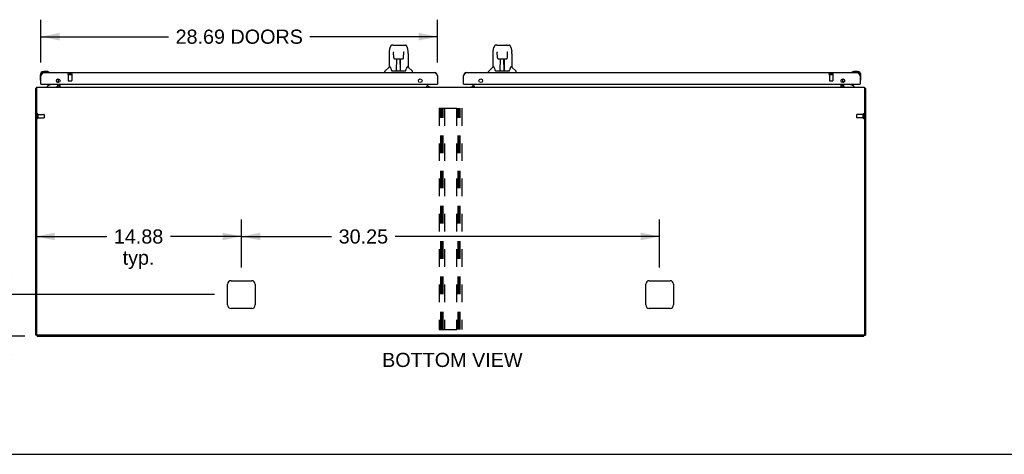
# Model space of a CAD drawing. Header units: inches. Extents: x 0 to 232, y 0 to 150.
# Tile 2 of 17: x 45 to 116, y 0 to 31. Entities that reach past the tile are written whole.
import ezdxf

# ---------------------------------------------------------------- set-up
doc = ezdxf.new("R2010")
doc.units = ezdxf.units.IN
doc.header["$LTSCALE"] = 12.75
doc.header["$MEASUREMENT"] = 0
doc.linetypes.add('HIDDEN', pattern=[0.2, 0.1, -0.1])
doc.layers.get('0').update_dxf_attribs({"linetype": 'CONTINUOUS'})
for name, color, linetype in [('02___PRT_ALL_AXES', 7, 'CONTINUOUS'), ('DEFAULT_2', 8, 'HIDDEN'), ('DIMENSIONS', 7, 'CONTINUOUS')]:
    doc.layers.add(name, color=color, linetype=linetype)
doc.styles.get("Standard").update_dxf_attribs({"font": 'arial.ttf'})
doc.dimstyles.new('DIMSTYLE_1', dxfattribs={"dimtxt": 1.022727, "dimasz": 1.363636, "dimexe": 0.09, "dimexo": 0.07, "dimgap": 0.0375, "dimtad": 0, "dimtih": 1, "dimtoh": 1, "dimzin": 4, "dimdsep": 46, "dimtxsty": 'Standard', "dimblk": '_FILLED', "dimblk1": '_FILLED', "dimblk2": '_FILLED', "dimcen": 0.09, "dimazin": 1, "dimtfac": 1, "dimtdec": 3, "dimtofl": 0, "dimtmove": 0, "dimatfit": 3, "dimldrblk": '_FILLED', "dimfxl": 1, "dimtolj": 1, "dimtzin": 4, "dimarcsym": 0})

# ---------------------------------------------------------------- blocks, each defined once
blk = doc.blocks.new('_FILLED')
at = {"color": 0, "linetype": 'ByBlock'}
blk.add_solid([(0, 0), (-1, 0.2), (-1, -0.2)], dxfattribs=at)
blk = doc.blocks.new('*D20')
at = {"layer": 'DIMENSIONS', "color": 2, "linetype": 'Continuous'}
for p, q in [((46.234, 28.316), (46.234, 31.418)), ((74.921, 28.316), (74.921, 31.418)), ((46.234, 30.19), (55.466, 30.19)), ((74.921, 30.19), (65.689, 30.19))]:
    blk.add_line(p, q, dxfattribs=at)
at = {"layer": 'DIMENSIONS', "color": 2, "linetype": 'Continuous', "xscale": 1.3636363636, "yscale": 1.3636363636, "zscale": 1.3636363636, "rotation": 180}
blk.add_blockref('_FILLED', (46.234, 30.19), dxfattribs=at)
at = {"layer": 'DIMENSIONS', "color": 2, "linetype": 'Continuous', "xscale": 1.3636363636, "yscale": 1.3636363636, "zscale": 1.3636363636}
blk.add_blockref('_FILLED', (74.921, 30.19), dxfattribs=at)
at = {"layer": 'DIMENSIONS', "color": 2, "linetype": 'Continuous', "insert": (60.578, 30.702), "char_height": 1.02273, "width": 9.20074, "attachment_point": 2, "line_spacing_factor": 0.9}
blk.add_mtext('28.69 DOORS', dxfattribs=at)
blk = doc.blocks.new('*D22')
at = {"layer": 'DIMENSIONS', "color": 2, "linetype": 'Continuous'}
for p, q in [((43.898, 11.55), (43.898, 14.277)), ((58.779, 11.55), (42.671, 11.55)), ((45.071, 8.55), (42.671, 8.55)), ((43.898, 8.55), (43.898, 5.481)), ((43.898, 5.481), (42.627, 5.481))]:
    blk.add_line(p, q, dxfattribs=at)
at = {"layer": 'DIMENSIONS', "color": 2, "linetype": 'Continuous', "xscale": 1.3636363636, "yscale": 1.3636363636, "zscale": 1.3636363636}
for p, rotation in [((43.898, 11.55), 270), ((43.898, 8.55), 90)]:
    blk.add_blockref('_FILLED', p, dxfattribs=dict(at, rotation=rotation))
at = {"layer": 'DIMENSIONS', "color": 2, "linetype": 'Continuous', "insert": (42.115, 5.992), "char_height": 1.0227, "width": 2.77923, "attachment_point": 3, "line_spacing_factor": 0.9}
blk.add_mtext('3.00\\Ptyp.', dxfattribs=at)
blk = doc.blocks.new('*D23')
at = {"layer": 'DIMENSIONS', "color": 2, "linetype": 'Continuous'}
for p, q in [((60.734, 13.504), (60.734, 16.975)), ((90.984, 13.504), (90.984, 16.975)), ((60.734, 15.748), (67.258, 15.748)), ((90.984, 15.748), (71.855, 15.748))]:
    blk.add_line(p, q, dxfattribs=at)
at = {"layer": 'DIMENSIONS', "color": 2, "linetype": 'Continuous', "xscale": 1.3636363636, "yscale": 1.3636363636, "zscale": 1.3636363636, "rotation": 180}
blk.add_blockref('_FILLED', (60.734, 15.748), dxfattribs=at)
at = {"layer": 'DIMENSIONS', "color": 2, "linetype": 'Continuous', "xscale": 1.3636363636, "yscale": 1.3636363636, "zscale": 1.3636363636}
blk.add_blockref('_FILLED', (90.984, 15.748), dxfattribs=at)
at = {"layer": 'DIMENSIONS', "color": 2, "linetype": 'Continuous', "insert": (69.557, 16.259), "char_height": 1.0227, "width": 3.57384, "attachment_point": 2, "line_spacing_factor": 0.9}
blk.add_mtext('30.25', dxfattribs=at)
blk = doc.blocks.new('*D24')
at = {"layer": 'DIMENSIONS', "color": 2, "linetype": 'Continuous'}
for p, q in [((60.734, 13.504), (60.734, 16.975)), ((45.859, 15.748), (50.998, 15.748)), ((60.734, 15.748), (55.595, 15.748))]:
    blk.add_line(p, q, dxfattribs=at)
at = {"layer": 'DIMENSIONS', "color": 2, "linetype": 'Continuous', "xscale": 1.3636363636, "yscale": 1.3636363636, "zscale": 1.3636363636, "rotation": 180}
blk.add_blockref('_FILLED', (45.859, 15.748), dxfattribs=at)
at = {"layer": 'DIMENSIONS', "color": 2, "linetype": 'Continuous', "xscale": 1.3636363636, "yscale": 1.3636363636, "zscale": 1.3636363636}
blk.add_blockref('_FILLED', (60.734, 15.748), dxfattribs=at)
at = {"layer": 'DIMENSIONS', "color": 2, "linetype": 'Continuous', "insert": (53.296, 16.259), "char_height": 1.0227, "width": 3.57384, "attachment_point": 2, "line_spacing_factor": 0.9}
blk.add_mtext('14.88\\Ptyp.', dxfattribs=at)

msp = doc.modelspace()

# ---------------------------------------------------------------- linework, layer by layer
at = {"color": 7, "linetype": 'Continuous'}
for p, q in [((71.435, 29.116), (71.5, 29.422)), ((71.705, 29.576), (71.624, 29.576)), ((71.706, 29.576), (72.512, 29.576)), ((71.711, 29.576), (71.709, 29.576)), ((71.816, 29.588), (72.402, 29.588)), ((72.513, 29.576), (72.594, 29.576)), ((72.718, 29.422), (72.783, 29.116)), ((78.935, 29.116), (79, 29.422)), ((79.205, 29.576), (79.124, 29.576)), ((79.206, 29.576), (80.012, 29.576)), ((79.211, 29.576), (79.209, 29.576)), ((79.316, 29.588), (79.902, 29.588)), ((80.013, 29.576), (80.094, 29.576)), ((80.218, 29.422), (80.283, 29.116)), ((71.42, 28.973), (71.42, 28.001)), ((71.743, 29.064), (71.723, 29.064)), ((71.742, 29.101), (71.742, 29.097)), ((71.742, 29.097), (71.742, 29.093)), ((71.742, 29.093), (71.742, 29.085)), ((71.742, 29.085), (71.742, 29.074)), ((71.749, 28.67), (71.742, 29.074)), ((71.83, 28.592), (71.95, 28.592)), ((71.96, 27.746), (71.975, 28.593)), ((71.967, 28.177), (71.967, 28.593)), ((71.973, 28.529), (71.967, 28.529)), ((71.986, 28.593), (72.232, 28.593)), ((72.235, 27.726), (72.22, 28.593)), ((72.221, 28.529), (72.251, 28.529)), ((72.224, 28.593), (72.224, 28.529)), ((72.251, 27.726), (72.251, 28.593)), ((72.268, 28.592), (72.388, 28.592)), ((72.469, 28.67), (72.476, 29.082)), ((72.495, 29.064), (72.475, 29.064)), ((72.476, 29.09), (72.476, 29.095)), ((72.476, 29.082), (72.476, 29.09)), ((72.798, 28.973), (72.798, 28.001)), ((78.92, 28.973), (78.92, 28.001)), ((79.243, 29.064), (79.223, 29.064)), ((79.242, 29.101), (79.242, 29.097)), ((79.242, 29.097), (79.242, 29.093)), ((79.242, 29.093), (79.242, 29.085)), ((79.242, 29.085), (79.242, 29.074)), ((79.249, 28.67), (79.242, 29.074)), ((79.33, 28.592), (79.45, 28.592)), ((79.46, 27.746), (79.475, 28.593)), ((79.467, 28.177), (79.467, 28.593)), ((79.473, 28.529), (79.467, 28.529)), ((79.486, 28.593), (79.732, 28.593)), ((79.735, 27.726), (79.72, 28.593)), ((79.721, 28.529), (79.751, 28.529)), ((79.724, 28.593), (79.724, 28.529)), ((79.751, 27.726), (79.751, 28.593)), ((79.768, 28.592), (79.888, 28.592)), ((79.969, 28.67), (79.976, 29.082)), ((79.995, 29.064), (79.975, 29.064)), ((79.976, 29.09), (79.976, 29.095)), ((79.976, 29.082), (79.976, 29.09)), ((80.298, 28.973), (80.298, 28.001)), ((71.414, 27.996), (71.117, 27.698)), ((71.493, 28.001), (71.42, 28.001)), ((71.961, 27.798), (71.96, 27.772)), ((71.971, 28.368), (71.967, 28.368)), ((71.97, 28.356), (71.967, 28.356)), ((72.251, 28.368), (72.224, 28.368)), ((72.251, 28.356), (72.224, 28.356)), ((72.228, 28.127), (72.251, 28.127)), ((72.251, 28.124), (72.228, 28.124)), ((72.234, 27.772), (72.234, 27.798)), ((72.798, 28.001), (72.725, 28.001)), ((72.804, 27.996), (73.101, 27.698)), ((78.914, 27.996), (78.617, 27.698)), ((78.993, 28.001), (78.92, 28.001)), ((79.461, 27.798), (79.46, 27.772)), ((79.471, 28.368), (79.467, 28.368)), ((79.47, 28.356), (79.467, 28.356)), ((79.751, 28.368), (79.724, 28.368)), ((79.751, 28.356), (79.724, 28.356)), ((79.728, 28.127), (79.751, 28.127)), ((79.751, 28.124), (79.728, 28.124)), ((79.734, 27.772), (79.734, 27.798)), ((80.298, 28.001), (80.225, 28.001)), ((80.304, 27.996), (80.601, 27.698)), ((46.174, 27.405), (46.174, 27.148)), ((46.174, 27.148), (46.177, 27.11)), ((46.693, 27.668), (46.437, 27.668)), ((46.48, 27.608), (46.437, 27.608)), ((46.731, 27.665), (46.693, 27.668)), ((46.829, 27.621), (46.822, 27.623)), ((71.105, 27.608), (71.105, 27.67)), ((71.588, 27.749), (71.593, 27.742)), ((71.623, 27.726), (72.595, 27.726)), ((71.967, 27.726), (71.967, 27.73)), ((73.113, 27.608), (73.113, 27.67)), ((78.605, 27.608), (78.605, 27.67)), ((79.088, 27.749), (79.093, 27.742)), ((79.123, 27.726), (80.095, 27.726)), ((79.467, 27.726), (79.467, 27.73)), ((80.613, 27.608), (80.613, 27.67)), ((104.896, 27.623), (104.889, 27.621)), ((104.987, 27.665), (105.025, 27.668)), ((105.281, 27.668), (105.025, 27.668)), ((105.484, 27.361), (105.484, 27.405)), ((105.544, 27.148), (105.544, 27.405)), ((45.911, 26.446), (45.859, 26.446)), ((46.219, 27.02), (46.221, 27.013)), ((46.254, 26.754), (46.234, 26.754)), ((46.914, 26.727), (46.676, 26.589)), ((46.676, 26.55), (46.676, 26.589)), ((47.353, 26.981), (47.434, 26.9)), ((47.463, 26.754), (47.463, 26.707)), ((74.145, 26.585), (74.213, 26.585)), ((74.213, 26.63), (74.213, 26.585)), ((74.284, 26.561), (74.214, 26.631)), ((74.901, 26.754), (74.921, 26.754)), ((76.816, 26.754), (76.796, 26.754)), ((77.505, 26.632), (77.434, 26.561)), ((77.505, 26.63), (77.505, 26.585)), ((77.505, 26.585), (77.573, 26.585)), ((104.255, 26.754), (104.255, 26.707)), ((104.365, 26.981), (104.284, 26.9)), ((105.042, 26.589), (104.804, 26.727)), ((105.042, 26.55), (105.042, 26.589)), ((105.464, 26.754), (105.484, 26.754)), ((105.497, 27.013), (105.499, 27.02)), ((105.807, 26.446), (105.859, 26.446)), ((45.963, 8.602), (45.859, 8.602)), ((45.963, 8.55), (45.963, 8.603)), ((45.963, 8.55), (105.755, 8.55)), ((105.755, 8.55), (105.755, 8.603)), ((105.755, 8.602), (105.859, 8.602)), ((0, 0), (231.818, 0))]:
    msp.add_line(p, q, dxfattribs=at)
at = {"color": 3, "linetype": 'Continuous'}
for p, q in [((46.234, 26.754), (46.234, 27.361)), ((46.48, 27.608), (74.675, 27.608)), ((47.505, 26.872), (47.505, 27.135)), ((74.921, 27.361), (74.921, 26.754)), ((76.796, 26.754), (76.796, 27.361)), ((77.043, 27.608), (105.237, 27.608)), ((104.213, 27.135), (104.213, 26.872)), ((105.484, 27.361), (105.484, 26.754)), ((45.859, 8.602), (45.859, 26.446)), ((45.911, 26.55), (45.911, 8.664)), ((45.911, 26.55), (105.807, 26.55)), ((46.254, 26.754), (74.901, 26.754)), ((47.505, 26.692), (47.505, 26.754)), ((47.609, 27.049), (47.609, 26.958)), ((47.609, 26.754), (47.609, 26.55)), ((74.145, 26.58), (74.145, 26.63)), ((74.145, 26.63), (74.213, 26.63)), ((74.213, 26.58), (74.145, 26.58)), ((74.213, 26.63), (74.213, 26.754)), ((74.213, 26.58), (74.213, 26.55)), ((74.213, 26.561), (74.384, 26.561)), ((76.816, 26.754), (105.464, 26.754)), ((77.333, 26.561), (77.505, 26.561)), ((77.505, 26.63), (77.505, 26.754)), ((77.505, 26.63), (77.573, 26.63)), ((77.505, 26.58), (77.505, 26.55)), ((77.573, 26.58), (77.505, 26.58)), ((77.573, 26.63), (77.573, 26.58)), ((104.109, 26.958), (104.109, 27.049)), ((104.109, 26.55), (104.109, 26.754)), ((104.213, 26.754), (104.213, 26.692)), ((105.807, 26.55), (105.807, 8.664)), ((105.859, 26.446), (105.859, 8.602)), ((59.734, 10.8), (59.734, 12.3)), ((59.984, 12.55), (61.484, 12.55)), ((61.734, 12.3), (61.734, 10.8)), ((89.984, 10.8), (89.984, 12.3)), ((90.234, 12.55), (91.734, 12.55)), ((91.984, 12.3), (91.984, 10.8)), ((61.484, 10.55), (59.984, 10.55)), ((91.734, 10.55), (90.234, 10.55)), ((105.744, 8.602), (45.973, 8.602))]:
    msp.add_line(p, q, dxfattribs=at)
at = {"color": 7, "linetype": 'Continuous'}
for points in [[(71.624, 29.576), (71.62, 29.576), (71.605, 29.574), (71.59, 29.57), (71.576, 29.563), (71.564, 29.554), (71.553, 29.544), (71.543, 29.533), (71.535, 29.521), (71.528, 29.507), (71.521, 29.493), (71.515, 29.476), (71.509, 29.458), (71.504, 29.437), (71.5, 29.422)], [(72.694, 29.499), (72.688, 29.511), (72.681, 29.523), (72.674, 29.533), (72.666, 29.543), (72.656, 29.552), (72.646, 29.56), (72.634, 29.567), (72.622, 29.572), (72.608, 29.575), (72.594, 29.576)], [(72.718, 29.422), (72.715, 29.434), (72.71, 29.453), (72.705, 29.47), (72.7, 29.485), (72.694, 29.499)], [(79.124, 29.576), (79.12, 29.576), (79.105, 29.574), (79.09, 29.57), (79.076, 29.563), (79.064, 29.554), (79.053, 29.544), (79.043, 29.533), (79.035, 29.521), (79.028, 29.507), (79.021, 29.493), (79.015, 29.476), (79.009, 29.458), (79.004, 29.437), (79, 29.422)], [(80.194, 29.499), (80.188, 29.511), (80.181, 29.523), (80.174, 29.533), (80.166, 29.543), (80.156, 29.552), (80.146, 29.56), (80.134, 29.567), (80.122, 29.572), (80.108, 29.575), (80.094, 29.576)], [(80.218, 29.422), (80.215, 29.434), (80.21, 29.453), (80.205, 29.47), (80.2, 29.485), (80.194, 29.499)], [(71.435, 29.116), (71.429, 29.084), (71.424, 29.042), (71.421, 29), (71.42, 28.973)], [(71.741, 29.105), (71.741, 29.105), (71.741, 29.105), (71.741, 29.105), (71.741, 29.104), (71.742, 29.103), (71.742, 29.102), (71.742, 29.101)], [(71.749, 28.67), (71.751, 28.658), (71.754, 28.645), (71.759, 28.633), (71.767, 28.622), (71.776, 28.612), (71.786, 28.605), (71.797, 28.599), (71.809, 28.594), (71.821, 28.592), (71.829, 28.592)], [(71.95, 28.592), (71.953, 28.592), (71.962, 28.592), (71.971, 28.593), (71.98, 28.593), (71.986, 28.593)], [(72.232, 28.593), (72.24, 28.593), (72.249, 28.593), (72.257, 28.592), (72.266, 28.592), (72.268, 28.592)], [(72.389, 28.592), (72.398, 28.592), (72.41, 28.595), (72.422, 28.599), (72.433, 28.605), (72.443, 28.613), (72.452, 28.623), (72.459, 28.634), (72.465, 28.646), (72.468, 28.659), (72.469, 28.67)], [(72.476, 29.095), (72.476, 29.099), (72.476, 29.101), (72.476, 29.102), (72.476, 29.103), (72.476, 29.104), (72.477, 29.105), (72.477, 29.105)], [(72.798, 28.973), (72.797, 29.001), (72.794, 29.043), (72.789, 29.085), (72.783, 29.116)], [(78.935, 29.116), (78.929, 29.084), (78.924, 29.042), (78.921, 29), (78.92, 28.973)], [(79.241, 29.105), (79.241, 29.105), (79.241, 29.105), (79.241, 29.105), (79.241, 29.104), (79.242, 29.103), (79.242, 29.102), (79.242, 29.101)], [(79.249, 28.67), (79.251, 28.658), (79.254, 28.645), (79.259, 28.633), (79.267, 28.622), (79.276, 28.612), (79.286, 28.605), (79.297, 28.599), (79.309, 28.594), (79.321, 28.592), (79.329, 28.592)], [(79.45, 28.592), (79.453, 28.592), (79.462, 28.592), (79.471, 28.593), (79.48, 28.593), (79.486, 28.593)], [(79.732, 28.593), (79.74, 28.593), (79.749, 28.593), (79.757, 28.592), (79.766, 28.592), (79.768, 28.592)], [(79.889, 28.592), (79.898, 28.592), (79.91, 28.595), (79.922, 28.599), (79.933, 28.605), (79.943, 28.613), (79.952, 28.623), (79.959, 28.634), (79.965, 28.646), (79.968, 28.659), (79.969, 28.67)], [(79.976, 29.095), (79.976, 29.099), (79.976, 29.101), (79.976, 29.102), (79.976, 29.103), (79.976, 29.104), (79.977, 29.105), (79.977, 29.105)], [(80.298, 28.973), (80.297, 29.001), (80.294, 29.043), (80.289, 29.085), (80.283, 29.116)], [(71.49, 28.001), (71.495, 27.992), (71.509, 27.964), (71.524, 27.928), (71.539, 27.886), (71.556, 27.837), (71.57, 27.789)], [(71.57, 27.789), (71.573, 27.782), (71.578, 27.769), (71.583, 27.758), (71.588, 27.749)], [(72.63, 27.749), (72.635, 27.758), (72.64, 27.768), (72.645, 27.781), (72.648, 27.789)], [(72.648, 27.789), (72.662, 27.835), (72.678, 27.884), (72.693, 27.926), (72.708, 27.963), (72.722, 27.991), (72.728, 28.001)], [(78.99, 28.001), (78.995, 27.992), (79.009, 27.964), (79.024, 27.928), (79.039, 27.886), (79.056, 27.837), (79.07, 27.789)], [(79.07, 27.789), (79.073, 27.782), (79.078, 27.769), (79.083, 27.758), (79.088, 27.749)], [(80.13, 27.749), (80.135, 27.758), (80.14, 27.768), (80.145, 27.781), (80.148, 27.789)], [(80.148, 27.789), (80.162, 27.835), (80.178, 27.884), (80.193, 27.926), (80.208, 27.963), (80.222, 27.991), (80.228, 28.001)], [(71.593, 27.742), (71.599, 27.736), (71.606, 27.731), (71.613, 27.727), (71.621, 27.726), (71.623, 27.726)], [(72.595, 27.726), (72.596, 27.726), (72.604, 27.727), (72.612, 27.73), (72.619, 27.735)], [(72.619, 27.735), (72.624, 27.741), (72.63, 27.749)], [(79.093, 27.742), (79.099, 27.736), (79.106, 27.731), (79.113, 27.727), (79.121, 27.726), (79.123, 27.726)], [(80.095, 27.726), (80.096, 27.726), (80.104, 27.727), (80.112, 27.73), (80.119, 27.735)], [(80.119, 27.735), (80.124, 27.741), (80.13, 27.749)]]:
    msp.add_lwpolyline(points, dxfattribs=at)
at = {"color": 3, "linetype": 'Continuous'}
for points in [[(46.234, 27.361), (46.244, 27.377), (46.255, 27.393), (46.265, 27.409), (46.275, 27.425), (46.285, 27.44), (46.296, 27.456), (46.306, 27.47), (46.316, 27.485), (46.326, 27.498), (46.337, 27.511), (46.347, 27.524), (46.357, 27.536), (46.367, 27.547), (46.378, 27.557), (46.388, 27.566), (46.398, 27.575), (46.409, 27.582), (46.419, 27.589), (46.429, 27.595), (46.439, 27.599), (46.45, 27.603), (46.46, 27.606), (46.47, 27.607), (46.48, 27.608)], [(74.675, 27.608), (74.685, 27.607), (74.696, 27.606), (74.706, 27.603), (74.716, 27.599), (74.726, 27.595), (74.737, 27.589), (74.747, 27.582), (74.757, 27.575), (74.767, 27.566), (74.778, 27.557), (74.788, 27.547), (74.798, 27.536), (74.808, 27.524), (74.819, 27.511), (74.829, 27.498), (74.839, 27.485), (74.85, 27.47), (74.86, 27.456), (74.87, 27.44), (74.88, 27.425), (74.891, 27.409), (74.901, 27.393), (74.911, 27.377), (74.921, 27.361)], [(76.796, 27.361), (76.807, 27.377), (76.817, 27.393), (76.827, 27.409), (76.838, 27.425), (76.848, 27.44), (76.858, 27.456), (76.868, 27.47), (76.879, 27.485), (76.889, 27.498), (76.899, 27.511), (76.909, 27.524), (76.92, 27.536), (76.93, 27.547), (76.94, 27.557), (76.951, 27.566), (76.961, 27.575), (76.971, 27.582), (76.981, 27.589), (76.992, 27.595), (77.002, 27.599), (77.012, 27.603), (77.022, 27.606), (77.033, 27.607), (77.043, 27.608)], [(105.237, 27.608), (105.248, 27.607), (105.258, 27.606), (105.268, 27.603), (105.279, 27.599), (105.289, 27.595), (105.299, 27.589), (105.309, 27.582), (105.32, 27.575), (105.33, 27.566), (105.34, 27.557), (105.35, 27.547), (105.361, 27.536), (105.371, 27.524), (105.381, 27.511), (105.392, 27.498), (105.402, 27.485), (105.412, 27.47), (105.422, 27.456), (105.433, 27.44), (105.443, 27.425), (105.453, 27.409), (105.463, 27.393), (105.474, 27.377), (105.484, 27.361)], [(45.894, 26.462), (45.887, 26.46), (45.883, 26.459), (45.88, 26.458), (45.877, 26.458), (45.874, 26.457), (45.871, 26.456), (45.868, 26.455), (45.866, 26.454), (45.864, 26.453), (45.862, 26.452), (45.861, 26.451), (45.86, 26.45), (45.86, 26.449), (45.859, 26.447), (45.859, 26.446)], [(45.911, 26.466), (45.911, 26.466), (45.907, 26.464), (45.903, 26.463), (45.899, 26.462), (45.894, 26.462)], [(105.807, 26.466), (105.807, 26.466), (105.811, 26.464), (105.815, 26.463), (105.819, 26.462), (105.823, 26.462), (105.831, 26.46)], [(105.831, 26.46), (105.835, 26.459), (105.838, 26.458), (105.841, 26.458), (105.844, 26.457), (105.847, 26.456), (105.85, 26.455), (105.852, 26.454), (105.854, 26.453), (105.855, 26.452), (105.857, 26.451), (105.858, 26.45), (105.858, 26.449), (105.859, 26.447), (105.859, 26.446)]]:
    msp.add_lwpolyline(points, dxfattribs=at)
for centre in [(47.484, 27.004), (73.671, 27.004), (78.046, 27.004), (104.234, 27.004)]:
    msp.add_circle(centre, 0.133, dxfattribs=at)
at = {"color": 7, "linetype": 'Continuous'}
for centre, radius, start, end in [((71.816, 29.568), 0.0197, 90, 156.39296), ((72.402, 29.568), 0.0197, 23.60704, 90), ((79.316, 29.568), 0.0197, 90, 156.39296), ((79.902, 29.568), 0.0197, 23.60704, 90), ((71.428, 27.982), 0.0197, 90, 135), ((72.79, 27.982), 0.0197, 45, 90), ((78.928, 27.982), 0.0197, 90, 135), ((80.29, 27.982), 0.0197, 45, 90), ((46.437, 27.405), 0.263, 90, 180), ((46.424, 27.148), 0.25, 180, 210.88989), ((46.437, 27.405), 0.203, 90, 180), ((46.693, 27.418), 0.25, 59.11011, 90), ((46.814, 27.623), 0.015, 270, 353.62041), ((46.814, 27.619), 0.015, 6.37959, 59.11011), ((71.144, 27.67), 0.0394, 135, 180), ((71.979, 27.746), 0.0197, 179, 270), ((71.979, 27.746), 0.0197, 260.73897, 269.92316), ((72.215, 27.746), 0.0197, 270, 1), ((72.215, 27.746), 0.0197, 270.07713, 272.64688), ((73.074, 27.67), 0.0394, 0, 45), ((78.644, 27.67), 0.0394, 135, 180), ((79.479, 27.746), 0.0197, 179, 270), ((79.479, 27.746), 0.0197, 260.73897, 269.92316), ((79.715, 27.746), 0.0197, 270, 1), ((79.715, 27.746), 0.0197, 270.07713, 272.64688), ((80.574, 27.67), 0.0394, 0, 45), ((104.904, 27.619), 0.015, 120.88989, 173.62041), ((104.904, 27.623), 0.015, 186.37959, 270), ((105.025, 27.418), 0.25, 90, 120.88989), ((105.281, 27.405), 0.263, 0, 90), ((105.281, 27.405), 0.203, 0, 90), ((105.294, 27.148), 0.25, 329.11011, 360), ((46.222, 27.028), 0.015, 210.88989, 263.62041), ((46.219, 27.028), 0.015, 276.37959, 360), ((46.864, 26.813), 0.1, 300.09201, 323.45319), ((47.306, 26.707), 0.157, 270, 360), ((47.363, 26.829), 0.1, 27.02681, 45), ((47.362, 26.692), 0.246, 324.6688, 360), ((104.355, 26.692), 0.246, 180, 215.3312), ((104.412, 26.707), 0.157, 180, 270), ((104.355, 26.829), 0.1, 135, 152.97319), ((104.854, 26.813), 0.1, 216.54681, 239.90799), ((105.499, 27.028), 0.015, 180, 263.62041), ((105.496, 27.028), 0.015, 276.37959, 329.11011)]:
    msp.add_arc(centre, radius, start, end, dxfattribs=at)
at = {"color": 3, "linetype": 'Continuous'}
for centre, radius, start, end in [((46.48, 27.361), 0.246, 90, 180), ((74.675, 27.361), 0.246, 0, 90), ((77.043, 27.361), 0.246, 90, 180), ((105.237, 27.361), 0.246, 0, 90), ((46.254, 26.774), 0.02, 180, 270), ((47.362, 26.692), 0.142, 270, 360), ((74.263, 26.6), 0.05, 185.29412, 231.27912), ((74.901, 26.774), 0.02, 270, 360), ((76.816, 26.774), 0.02, 180, 270), ((77.455, 26.6), 0.05, 308.72088, 354.70588), ((104.355, 26.692), 0.142, 180, 270), ((105.464, 26.774), 0.02, 270, 360), ((59.984, 12.3), 0.25, 90, 180), ((61.484, 12.3), 0.25, 0, 90), ((90.234, 12.3), 0.25, 90, 180), ((91.734, 12.3), 0.25, 0, 90), ((59.984, 10.8), 0.25, 180, 270), ((61.484, 10.8), 0.25, 270, 360), ((90.234, 10.8), 0.25, 180, 270), ((91.734, 10.8), 0.25, 270, 360), ((45.973, 8.664), 0.0625, 180, 270), ((105.744, 8.664), 0.0625, 270, 360)]:
    msp.add_arc(centre, radius, start, end, dxfattribs=at)
at = {"color": 7, "linetype": 'Continuous'}
for centre, start_param, end_param in [((71.959, 27.765), -2.940151, -2.835726), ((72.235, 27.765), -3.446747, -3.141593), ((79.459, 27.765), -2.940151, -2.835726), ((79.735, 27.765), -3.446747, -3.141593)]:
    msp.add_ellipse(centre, major_axis=(0, 0.0394), ratio=1, start_param=start_param, end_param=end_param, dxfattribs=at)
at = {"layer": '02___PRT_ALL_AXES', "color": 8, "linetype": 'HIDDEN'}
for p, q in [((48.214, 27.461), (48.214, 27.014)), ((48.214, 27.461), (48.462, 27.461)), ((48.462, 27.461), (48.462, 27.014)), ((103.256, 27.461), (103.504, 27.461)), ((103.256, 27.461), (103.256, 27.014)), ((103.504, 27.461), (103.504, 27.014)), ((46.006, 24.57), (46.006, 24.322)), ((46.006, 24.57), (46.453, 24.57)), ((46.006, 24.322), (46.453, 24.322)), ((105.701, 24.57), (105.254, 24.57)), ((105.701, 24.322), (105.254, 24.322)), ((105.701, 24.322), (105.701, 24.57))]:
    msp.add_line(p, q, dxfattribs=at)
at = {"layer": '02___PRT_ALL_AXES', "color": 3, "linetype": 'Continuous'}
for p, q in [((74.384, 26.561), (74.384, 26.55)), ((77.333, 26.561), (77.333, 26.55))]:
    msp.add_line(p, q, dxfattribs=at)
at = {"layer": '02___PRT_ALL_AXES', "color": 7, "linetype": 'Continuous'}
for start, end in [(175.10153, 175.5324), (170.84979, 171.3733)]:
    msp.add_arc((46.437, 27.405), 0.263, start, end, dxfattribs=at)
at = {"layer": 'DEFAULT_2', "color": 8, "linetype": 'HIDDEN'}
for p, q in [((48.196, 27.504), (48.48, 27.504)), ((48.196, 27.461), (48.48, 27.461)), ((103.238, 27.504), (103.522, 27.504)), ((103.238, 27.461), (103.522, 27.461)), ((48.224, 27.004), (48.452, 27.004)), ((103.266, 27.004), (103.494, 27.004)), ((75.046, 25.029), (75.046, 9.029)), ((75.046, 25.029), (76.671, 25.029)), ((75.15, 9.029), (75.15, 25.029)), ((75.24, 9.029), (75.24, 25.029)), ((75.317, 9.029), (75.317, 25.029)), ((75.421, 25.029), (75.421, 9.029)), ((76.296, 25.029), (76.296, 9.029)), ((76.4, 9.029), (76.4, 25.029)), ((76.49, 9.029), (76.49, 25.029)), ((76.567, 9.029), (76.567, 25.029)), ((76.671, 25.029), (76.671, 9.029)), ((45.963, 24.588), (45.963, 24.304)), ((46.006, 24.588), (46.006, 24.304)), ((46.463, 24.56), (46.463, 24.332)), ((105.244, 24.332), (105.244, 24.56)), ((105.701, 24.304), (105.701, 24.588)), ((105.744, 24.304), (105.744, 24.588)), ((75.046, 9.029), (76.671, 9.029))]:
    msp.add_line(p, q, dxfattribs=at)
for centre, radius, start, end in [((48.196, 27.482), 0.0215, 90, 270), ((48.48, 27.482), 0.0215, 270, 90), ((103.238, 27.482), 0.0215, 90, 270), ((103.522, 27.482), 0.0215, 270, 90), ((48.224, 27.014), 0.01, 180, 270), ((48.452, 27.014), 0.01, 270, 360), ((103.266, 27.014), 0.01, 180, 270), ((103.494, 27.014), 0.01, 270, 360), ((45.984, 24.588), 0.0215, 0, 180), ((45.984, 24.304), 0.0215, 180, 360), ((46.453, 24.56), 0.01, 0, 90), ((46.453, 24.332), 0.01, 270, 360), ((105.254, 24.56), 0.01, 90, 180), ((105.254, 24.332), 0.01, 180, 270), ((105.723, 24.588), 0.0215, 360, 180), ((105.723, 24.304), 0.0215, 180, 0)]:
    msp.add_arc(centre, radius, start, end, dxfattribs=at)

# ---------------------------------------------------------------- texts
at = {"layer": 'DIMENSIONS', "color": 2, "linetype": 'Continuous', "insert": (75.989, 7.334), "char_height": 1.02273, "width": 10.13603, "attachment_point": 2, "line_spacing_factor": 0.9}
msp.add_mtext('BOTTOM VIEW', dxfattribs=at)

# ---------------------------------------------------------------- dimensions: what is measured, and where the dimension line sits
at = {"layer": 'DIMENSIONS', "color": 2, "linetype": 'Continuous'}
for base, p1, p2, text, picture, middle in [((74.921, 30.19), (46.234, 28.246), (74.921, 28.246), '<> DOORS', '*D20', (60.578, 30.19)), ((60.733975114, 15.747524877), (45.858975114, 8.664259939), (60.733975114, 13.434305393), '<>\\Ptyp.', '*D24', (53.296475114, 14.980479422))]:
    dim = msp.add_linear_dim(base=base, p1=p1, p2=p2, text=text, dimstyle='DIMSTYLE_1', dxfattribs=at)
    dim.commit()
    dim.dimension.update_dxf_attribs({"geometry": picture, "text_midpoint": middle, "dimtype": 160})
dim = msp.add_linear_dim(base=(60.734, 15.748), p1=(90.984, 13.434), p2=(60.734, 13.434), angle=180, dimstyle='DIMSTYLE_1', dxfattribs=at)
dim.commit()
dim.dimension.update_dxf_attribs({"geometry": '*D23', "text_midpoint": (69.558, 15.742), "dimtype": 160})
dim = msp.add_linear_dim(base=(43.898, 11.55), p1=(42.601, 8.55), p2=(58.849, 11.55), angle=90, text='<>\\Ptyp.', dimstyle='DIMSTYLE_1', dxfattribs=at)
dim.commit()
dim.dimension.update_dxf_attribs({"geometry": '*D22', "text_midpoint": (40.726, 4.714), "dimtype": 160})

doc.saveas('drawing.dxf')
